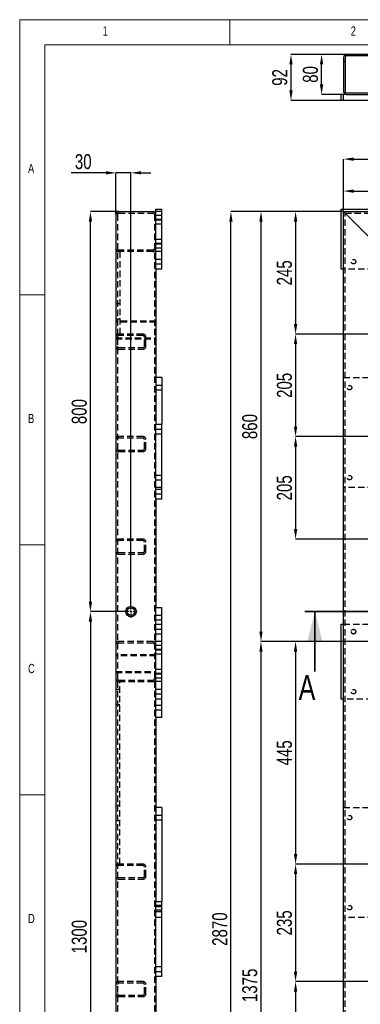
# Model space of a CAD drawing. Header units: millimetres. Extents: x 5 to 589, y 5 to 415.
# Tile 3 of 17: x 5 to 73, y 218 to 415. Entities that reach past the tile are written whole.
import ezdxf

# ---------------------------------------------------------------- set-up
doc = ezdxf.new("R2010")
doc.units = ezdxf.units.MM
doc.header["$PDSIZE"] = -1
doc.linetypes.add('CENTERX2', pattern=[20.32, 12.7, -2.54, 2.54, -2.54])
doc.linetypes.add('HIDDEN', pattern=[1.905, 1.27, -0.635])
for name, color, linetype in [('COTES', 1, 'Continuous'), ('NOTES', 6, 'Continuous'), ('TRAIT-FINS', 9, 'Continuous'), ('TRAIT-MIXTES', 3, 'CENTERX2'), ('TRAIT-TIRET', 2, 'HIDDEN')]:
    doc.layers.add(name, color=color, linetype=linetype)
doc.layers.add('TRAIT-FORT', color=4, linetype='Continuous', lineweight=25)
doc.styles.add('SLDTEXTSTYLE0', font='TXT', dxfattribs={"width": 0.75})
doc.dimstyles.new('SLDDIMSTYLE1', dxfattribs={"dimtxt": 3, "dimasz": 2, "dimexe": 0, "dimexo": 0.0625, "dimgap": 0.75, "dimtad": 0, "dimtih": 1, "dimtoh": 1, "dimdec": 0, "dimlfac": 10, "dimrnd": 1e-09, "dimzin": 12, "dimdsep": 46, "dimtxsty": 'SLDTEXTSTYLE0', "dimsah": 1, "dimcen": 0.09, "dimadec": 0, "dimazin": 3, "dimtfac": 1, "dimtdec": 0, "dimtofl": 0, "dimtmove": 0, "dimatfit": 3, "dimfxl": 1, "dimfrac": 2, "dimtolj": 1, "dimtzin": 12, "dimarcsym": 0})
doc.dimstyles.new('SLDDIMSTYLE2', dxfattribs={"dimtxt": 3, "dimasz": 2, "dimexe": 0, "dimexo": 0.0625, "dimgap": 0.75, "dimtad": 1, "dimdec": 0, "dimlfac": 10, "dimrnd": 1e-09, "dimzin": 12, "dimdsep": 46, "dimtxsty": 'SLDTEXTSTYLE0', "dimsah": 1, "dimcen": 0.09, "dimadec": 0, "dimazin": 3, "dimtfac": 1, "dimtdec": 0, "dimtofl": 0, "dimtmove": 0, "dimatfit": 3, "dimfxl": 1, "dimfrac": 2, "dimtolj": 1, "dimtzin": 12, "dimarcsym": 0})
doc.dimstyles.new('SLDDIMSTYLE3', dxfattribs={"dimtxt": 3, "dimasz": 2, "dimexe": 0, "dimexo": 0.0625, "dimgap": 0.75, "dimtad": 1, "dimdec": 0, "dimlfac": 10, "dimrnd": 1e-09, "dimzin": 12, "dimdsep": 46, "dimtxsty": 'SLDTEXTSTYLE0', "dimsah": 1, "dimcen": 0.09, "dimadec": 0, "dimazin": 3, "dimtfac": 1, "dimtdec": 0, "dimtmove": 0, "dimatfit": 0, "dimfxl": 1, "dimfrac": 2, "dimtolj": 1, "dimtzin": 12, "dimarcsym": 0})

# ---------------------------------------------------------------- blocks, each defined once
blk = doc.blocks.new('_D_11')
at = {"layer": 'COTES', "color": 0, "lineweight": -2, "transparency": 16777216}
for p, q in [((80.85, 253.59), (80.85, 89.85)), ((80.85, 89.85), (79.44, 85.85)), ((79.44, 85.85), (79.44, 81.85))]:
    blk.add_line(p, q, dxfattribs=at)
at = {"layer": 'Defpoints', "color": 0, "transparency": 16777216}
for p in [(80.85, 253.65), (69.73, 89.62), (79.44, 81.85)]:
    blk.add_point(p, dxfattribs=at)
at = {"layer": 'COTES', "color": 0, "transparency": 16777216, "insert": (79.44, 79.22), "char_height": 3, "attachment_point": 5, "rotation": 90, "style": 'SLDTEXTSTYLE0'}
blk.add_mtext('\\A1;111', dxfattribs=at)
blk = doc.blocks.new('_D_13')
at = {"layer": 'COTES', "color": 0, "lineweight": -2, "transparency": 16777216}
for p, q in [((88.44, 276.76), (88.44, 89.85)), ((88.44, 89.85), (89.06, 85.85)), ((89.06, 85.85), (89.06, 81.85))]:
    blk.add_line(p, q, dxfattribs=at)
at = {"layer": 'Defpoints', "color": 0, "transparency": 16777216}
for p in [(88.44, 276.83), (69.73, 89.62), (89.06, 81.85)]:
    blk.add_point(p, dxfattribs=at)
at = {"layer": 'COTES', "color": 0, "transparency": 16777216, "insert": (89.06, 78.47), "char_height": 3, "attachment_point": 5, "rotation": 90, "style": 'SLDTEXTSTYLE0'}
blk.add_mtext('\\A1;187', dxfattribs=at)
blk = doc.blocks.new('_D_15')
at = {"layer": 'COTES', "color": 0, "lineweight": -2, "transparency": 16777216}
for p, q in [((128.55, 353.92), (128.55, 89.85)), ((128.55, 89.85), (134.12, 85.85)), ((134.12, 85.85), (134.12, 81.85))]:
    blk.add_line(p, q, dxfattribs=at)
at = {"layer": 'Defpoints', "color": 0, "transparency": 16777216}
for p in [(128.55, 353.98), (69.73, 89.62), (134.12, 81.85)]:
    blk.add_point(p, dxfattribs=at)
at = {"layer": 'COTES', "color": 0, "transparency": 16777216, "insert": (134.12, 78.1), "char_height": 3, "attachment_point": 5, "rotation": 90, "style": 'SLDTEXTSTYLE0'}
blk.add_mtext('\\A1;588', dxfattribs=at)
blk = doc.blocks.new('_D_16')
at = {"layer": 'COTES', "color": 0, "lineweight": -2, "transparency": 16777216}
blk.add_line((168.57, 283.38), (168.57, 81.85), dxfattribs=at)
at = {"layer": 'Defpoints', "color": 0, "transparency": 16777216}
for p in [(168.57, 283.45), (69.73, 89.62), (168.57, 81.85)]:
    blk.add_point(p, dxfattribs=at)
at = {"layer": 'COTES', "color": 0, "transparency": 16777216, "insert": (168.57, 78.1), "char_height": 3, "attachment_point": 5, "rotation": 90, "style": 'SLDTEXTSTYLE0'}
blk.add_mtext('\\A1;988', dxfattribs=at)
blk = doc.blocks.new('_D_17')
at = {"layer": 'COTES', "color": 0, "lineweight": -2, "transparency": 16777216}
blk.add_line((177.77, 349.93), (177.77, 81.85), dxfattribs=at)
at = {"layer": 'Defpoints', "color": 0, "transparency": 16777216}
for p in [(177.77, 349.99), (69.73, 89.62), (177.77, 81.85)]:
    blk.add_point(p, dxfattribs=at)
at = {"layer": 'COTES', "color": 0, "transparency": 16777216, "insert": (177.77, 77.72), "char_height": 3, "attachment_point": 5, "rotation": 90, "style": 'SLDTEXTSTYLE0'}
blk.add_mtext('\\A1;1080', dxfattribs=at)
blk = doc.blocks.new('_D_19')
at = {"layer": 'COTES', "color": 0, "lineweight": -2, "transparency": 16777216}
for p, q in [((69.73, 376.68), (69.73, 387.12)), ((71.73, 387.12), (181.23, 387.12)), ((183.23, 376.68), (183.23, 387.12))]:
    blk.add_line(p, q, dxfattribs=at)
at = {"layer": 'COTES', "color": 0, "transparency": 16777216}
for points in [[(71.73, 387.45), (71.73, 386.78), (69.73, 387.12)], [(181.23, 387.45), (181.23, 386.78), (183.23, 387.12)]]:
    blk.add_solid(points, dxfattribs=at)
at = {"layer": 'Defpoints', "color": 0, "transparency": 16777216}
for p in [(183.23, 387.12), (69.73, 376.62), (183.23, 376.62)]:
    blk.add_point(p, dxfattribs=at)
at = {"layer": 'COTES', "color": 0, "transparency": 16777216, "insert": (126.48, 390.87), "char_height": 3, "attachment_point": 2, "style": 'SLDTEXTSTYLE0'}
blk.add_mtext('\\A1;1135', dxfattribs=at)
blk = doc.blocks.new('_D_21')
at = {"layer": 'COTES', "color": 0, "lineweight": -2, "transparency": 16777216}
for p, q in [((69.67, 376.62), (47.23, 376.62)), ((47.23, 91.62), (47.23, 374.62)), ((69.67, 89.62), (47.23, 89.62))]:
    blk.add_line(p, q, dxfattribs=at)
at = {"layer": 'COTES', "color": 0, "transparency": 16777216}
for points in [[(46.9, 374.62), (47.56, 374.62), (47.23, 376.62)], [(46.9, 91.62), (47.56, 91.62), (47.23, 89.62)]]:
    blk.add_solid(points, dxfattribs=at)
at = {"layer": 'Defpoints', "color": 0, "transparency": 16777216}
for p in [(47.23, 376.62), (69.73, 376.62), (69.73, 89.62)]:
    blk.add_point(p, dxfattribs=at)
at = {"layer": 'COTES', "color": 0, "transparency": 16777216, "insert": (43.48, 233.12), "char_height": 3, "attachment_point": 2, "rotation": 90, "style": 'SLDTEXTSTYLE0'}
blk.add_mtext('\\A1;2870', dxfattribs=at)
blk = doc.blocks.new('_D_22')
at = {"layer": 'COTES', "color": 0, "lineweight": -2, "transparency": 16777216}
for p, q in [((69.67, 376.62), (53.23, 376.62)), ((53.23, 374.62), (53.23, 292.62)), ((77.67, 290.62), (53.23, 290.62))]:
    blk.add_line(p, q, dxfattribs=at)
at = {"layer": 'COTES', "color": 0, "transparency": 16777216}
for points in [[(52.9, 374.62), (53.56, 374.62), (53.23, 376.62)], [(52.9, 292.62), (53.56, 292.62), (53.23, 290.62)]]:
    blk.add_solid(points, dxfattribs=at)
at = {"layer": 'Defpoints', "color": 0, "transparency": 16777216}
for p in [(69.73, 376.62), (53.23, 290.62), (77.73, 290.62)]:
    blk.add_point(p, dxfattribs=at)
at = {"layer": 'COTES', "color": 0, "transparency": 16777216, "insert": (49.48, 333.62), "char_height": 3, "attachment_point": 2, "rotation": 90, "style": 'SLDTEXTSTYLE0'}
blk.add_mtext('\\A1;860', dxfattribs=at)
blk = doc.blocks.new('_D_23')
at = {"layer": 'COTES', "color": 0, "lineweight": -2, "transparency": 16777216}
for p, q in [((77.67, 290.62), (53.23, 290.62)), ((53.23, 288.62), (53.23, 155.12)), ((77.67, 153.12), (53.23, 153.12))]:
    blk.add_line(p, q, dxfattribs=at)
at = {"layer": 'COTES', "color": 0, "transparency": 16777216}
for points in [[(52.9, 288.62), (53.56, 288.62), (53.23, 290.62)], [(52.9, 155.12), (53.56, 155.12), (53.23, 153.12)]]:
    blk.add_solid(points, dxfattribs=at)
at = {"layer": 'Defpoints', "color": 0, "transparency": 16777216}
for p in [(77.73, 290.62), (53.23, 153.12), (77.73, 153.12)]:
    blk.add_point(p, dxfattribs=at)
at = {"layer": 'COTES', "color": 0, "transparency": 16777216, "insert": (49.48, 221.87), "char_height": 3, "attachment_point": 2, "rotation": 90, "style": 'SLDTEXTSTYLE0'}
blk.add_mtext('\\A1;1375', dxfattribs=at)
blk = doc.blocks.new('_D_24')
at = {"layer": 'COTES', "color": 0, "lineweight": -2, "transparency": 16777216}
for p, q in [((69.67, 376.62), (60.15, 376.62)), ((60.15, 374.62), (60.15, 354.12)), ((77.67, 352.12), (60.15, 352.12))]:
    blk.add_line(p, q, dxfattribs=at)
at = {"layer": 'COTES', "color": 0, "transparency": 16777216}
for points in [[(59.81, 374.62), (60.48, 374.62), (60.15, 376.62)], [(59.81, 354.12), (60.48, 354.12), (60.15, 352.12)]]:
    blk.add_solid(points, dxfattribs=at)
at = {"layer": 'Defpoints', "color": 0, "transparency": 16777216}
for p in [(69.73, 376.62), (60.15, 352.12), (77.73, 352.12)]:
    blk.add_point(p, dxfattribs=at)
at = {"layer": 'COTES', "color": 0, "transparency": 16777216, "insert": (56.4, 364.37), "char_height": 3, "attachment_point": 2, "rotation": 90, "style": 'SLDTEXTSTYLE0'}
blk.add_mtext('\\A1;245', dxfattribs=at)
blk = doc.blocks.new('_D_25')
at = {"layer": 'COTES', "color": 0, "lineweight": -2, "transparency": 16777216}
for p, q in [((77.67, 352.12), (60.15, 352.12)), ((60.15, 350.12), (60.15, 333.62)), ((77.67, 331.62), (60.15, 331.62))]:
    blk.add_line(p, q, dxfattribs=at)
at = {"layer": 'COTES', "color": 0, "transparency": 16777216}
for points in [[(59.81, 350.12), (60.48, 350.12), (60.15, 352.12)], [(59.81, 333.62), (60.48, 333.62), (60.15, 331.62)]]:
    blk.add_solid(points, dxfattribs=at)
at = {"layer": 'Defpoints', "color": 0, "transparency": 16777216}
for p in [(77.73, 352.12), (60.15, 331.62), (77.73, 331.62)]:
    blk.add_point(p, dxfattribs=at)
at = {"layer": 'COTES', "color": 0, "transparency": 16777216, "insert": (56.4, 341.87), "char_height": 3, "attachment_point": 2, "rotation": 90, "style": 'SLDTEXTSTYLE0'}
blk.add_mtext('\\A1;205', dxfattribs=at)
blk = doc.blocks.new('_D_26')
at = {"layer": 'COTES', "color": 0, "lineweight": -2, "transparency": 16777216}
for p, q in [((77.67, 331.62), (60.15, 331.62)), ((60.15, 329.62), (60.15, 313.12)), ((77.67, 311.12), (60.15, 311.12))]:
    blk.add_line(p, q, dxfattribs=at)
at = {"layer": 'COTES', "color": 0, "transparency": 16777216}
for points in [[(59.81, 329.62), (60.48, 329.62), (60.15, 331.62)], [(59.81, 313.12), (60.48, 313.12), (60.15, 311.12)]]:
    blk.add_solid(points, dxfattribs=at)
at = {"layer": 'Defpoints', "color": 0, "transparency": 16777216}
for p in [(77.73, 331.62), (60.15, 311.12), (77.73, 311.12)]:
    blk.add_point(p, dxfattribs=at)
at = {"layer": 'COTES', "color": 0, "transparency": 16777216, "insert": (56.4, 321.37), "char_height": 3, "attachment_point": 2, "rotation": 90, "style": 'SLDTEXTSTYLE0'}
blk.add_mtext('\\A1;205', dxfattribs=at)
blk = doc.blocks.new('_D_27')
at = {"layer": 'COTES', "color": 0, "lineweight": -2, "transparency": 16777216}
for p, q in [((77.67, 290.62), (60.15, 290.62)), ((60.15, 288.62), (60.15, 248.12)), ((77.67, 246.12), (60.15, 246.12))]:
    blk.add_line(p, q, dxfattribs=at)
at = {"layer": 'COTES', "color": 0, "transparency": 16777216}
for points in [[(59.81, 288.62), (60.48, 288.62), (60.15, 290.62)], [(59.81, 248.12), (60.48, 248.12), (60.15, 246.12)]]:
    blk.add_solid(points, dxfattribs=at)
at = {"layer": 'Defpoints', "color": 0, "transparency": 16777216}
for p in [(77.73, 290.62), (60.15, 246.12), (77.73, 246.12)]:
    blk.add_point(p, dxfattribs=at)
at = {"layer": 'COTES', "color": 0, "transparency": 16777216, "insert": (56.4, 268.37), "char_height": 3, "attachment_point": 2, "rotation": 90, "style": 'SLDTEXTSTYLE0'}
blk.add_mtext('\\A1;445', dxfattribs=at)
blk = doc.blocks.new('_D_28')
at = {"layer": 'COTES', "color": 0, "lineweight": -2, "transparency": 16777216}
for p, q in [((77.67, 246.12), (60.15, 246.12)), ((60.15, 244.12), (60.15, 224.62)), ((77.67, 222.62), (60.15, 222.62))]:
    blk.add_line(p, q, dxfattribs=at)
at = {"layer": 'COTES', "color": 0, "transparency": 16777216}
for points in [[(59.81, 244.12), (60.48, 244.12), (60.15, 246.12)], [(59.81, 224.62), (60.48, 224.62), (60.15, 222.62)]]:
    blk.add_solid(points, dxfattribs=at)
at = {"layer": 'Defpoints', "color": 0, "transparency": 16777216}
for p in [(77.73, 246.12), (60.15, 222.62), (77.73, 222.62)]:
    blk.add_point(p, dxfattribs=at)
at = {"layer": 'COTES', "color": 0, "transparency": 16777216, "insert": (56.4, 234.37), "char_height": 3, "attachment_point": 2, "rotation": 90, "style": 'SLDTEXTSTYLE0'}
blk.add_mtext('\\A1;235', dxfattribs=at)
blk = doc.blocks.new('_D_29')
at = {"layer": 'COTES', "color": 0, "lineweight": -2, "transparency": 16777216}
for p, q in [((77.67, 222.62), (60.15, 222.62)), ((60.15, 220.62), (60.15, 201.12)), ((77.67, 199.12), (60.15, 199.12))]:
    blk.add_line(p, q, dxfattribs=at)
at = {"layer": 'COTES', "color": 0, "transparency": 16777216}
for points in [[(59.81, 220.62), (60.48, 220.62), (60.15, 222.62)], [(59.81, 201.12), (60.48, 201.12), (60.15, 199.12)]]:
    blk.add_solid(points, dxfattribs=at)
at = {"layer": 'Defpoints', "color": 0, "transparency": 16777216}
for p in [(77.73, 222.62), (60.15, 199.12), (77.73, 199.12)]:
    blk.add_point(p, dxfattribs=at)
at = {"layer": 'COTES', "color": 0, "transparency": 16777216, "insert": (56.4, 210.87), "char_height": 3, "attachment_point": 2, "rotation": 90, "style": 'SLDTEXTSTYLE0'}
blk.add_mtext('\\A1;235', dxfattribs=at)
blk = doc.blocks.new('_D_32')
at = {"layer": 'COTES', "color": 0, "lineweight": -2, "transparency": 16777216}
for p, q in [((69.73, 376.68), (69.73, 380.72)), ((71.73, 380.72), (119.23, 380.72)), ((121.23, 368.68), (121.23, 380.72))]:
    blk.add_line(p, q, dxfattribs=at)
at = {"layer": 'COTES', "color": 0, "transparency": 16777216}
for points in [[(71.73, 381.05), (71.73, 380.39), (69.73, 380.72)], [(119.23, 381.05), (119.23, 380.39), (121.23, 380.72)]]:
    blk.add_solid(points, dxfattribs=at)
at = {"layer": 'Defpoints', "color": 0, "transparency": 16777216}
for p in [(121.23, 380.72), (69.73, 376.62), (121.23, 368.62)]:
    blk.add_point(p, dxfattribs=at)
at = {"layer": 'COTES', "color": 0, "transparency": 16777216, "insert": (95.48, 384.47), "char_height": 3, "attachment_point": 2, "style": 'SLDTEXTSTYLE0'}
blk.add_mtext('\\A1;515', dxfattribs=at)
blk = doc.blocks.new('_D_44')
at = {"layer": 'COTES', "color": 0, "lineweight": -2, "transparency": 16777216}
for p, q in [((24.77, 376.62), (19.14, 376.62)), ((19.14, 298.62), (19.14, 374.62)), ((25.92, 296.62), (19.14, 296.62))]:
    blk.add_line(p, q, dxfattribs=at)
at = {"layer": 'COTES', "color": 0, "transparency": 16777216}
for points in [[(18.81, 374.62), (19.48, 374.62), (19.14, 376.62)], [(18.81, 298.62), (19.48, 298.62), (19.14, 296.62)]]:
    blk.add_solid(points, dxfattribs=at)
at = {"layer": 'Defpoints', "color": 0, "transparency": 16777216}
for p in [(19.14, 376.62), (24.83, 376.62), (25.98, 296.62)]:
    blk.add_point(p, dxfattribs=at)
at = {"layer": 'COTES', "color": 0, "transparency": 16777216, "insert": (15.39, 336.62), "char_height": 3, "attachment_point": 2, "rotation": 90, "style": 'SLDTEXTSTYLE0'}
blk.add_mtext('\\A1;800', dxfattribs=at)
blk = doc.blocks.new('_D_45')
at = {"layer": 'COTES', "color": 0, "lineweight": -2, "transparency": 16777216}
for p, q in [((22.23, 384.37), (15.27, 384.37)), ((24.23, 376.08), (24.23, 384.37)), ((27.23, 384.37), (24.23, 384.37)), ((27.23, 297.93), (27.23, 384.37)), ((29.23, 384.37), (31.23, 384.37))]:
    blk.add_line(p, q, dxfattribs=at)
at = {"layer": 'COTES', "color": 0, "transparency": 16777216}
for points in [[(22.23, 384.71), (22.23, 384.04), (24.23, 384.37)], [(29.23, 384.71), (29.23, 384.04), (27.23, 384.37)]]:
    blk.add_solid(points, dxfattribs=at)
at = {"layer": 'Defpoints', "color": 0, "transparency": 16777216}
for p in [(24.23, 384.37), (24.23, 376.02), (27.23, 297.87)]:
    blk.add_point(p, dxfattribs=at)
at = {"layer": 'COTES', "color": 0, "transparency": 16777216, "insert": (17.7, 388.12), "char_height": 3, "attachment_point": 2, "style": 'SLDTEXTSTYLE0'}
blk.add_mtext('\\A1;30', dxfattribs=at)
blk = doc.blocks.new('_D_46')
at = {"layer": 'COTES', "color": 0, "lineweight": -2, "transparency": 16777216}
for p, q in [((25.92, 296.62), (19.14, 296.62)), ((19.14, 294.62), (19.14, 168.62)), ((25.92, 166.62), (19.14, 166.62))]:
    blk.add_line(p, q, dxfattribs=at)
at = {"layer": 'COTES', "color": 0, "transparency": 16777216}
for points in [[(18.81, 294.62), (19.48, 294.62), (19.14, 296.62)], [(18.81, 168.62), (19.48, 168.62), (19.14, 166.62)]]:
    blk.add_solid(points, dxfattribs=at)
at = {"layer": 'Defpoints', "color": 0, "transparency": 16777216}
for p in [(25.98, 296.62), (19.14, 166.62), (25.98, 166.62)]:
    blk.add_point(p, dxfattribs=at)
at = {"layer": 'COTES', "color": 0, "transparency": 16777216, "insert": (15.39, 231.62), "char_height": 3, "attachment_point": 2, "rotation": 90, "style": 'SLDTEXTSTYLE0'}
blk.add_mtext('\\A1;1300', dxfattribs=at)
blk = doc.blocks.new('SW_CENTERMARKSYMBOL_10')
at = {"layer": 'TRAIT-MIXTES', "color": 0}
for p, q in [((-0.4, 0), (-1.25, 0)), ((0, 0), (-0.2, 0)), ((0, 0.4), (0, 1.25)), ((0, 0), (0, 0.2)), ((0, 0), (0, -0.2)), ((0, 0), (0.2, 0)), ((0.4, 0), (1.25, 0)), ((0, -0.4), (0, -1.25))]:
    blk.add_line(p, q, dxfattribs=at)
blk = doc.blocks.new('_D_59')
at = {"layer": 'COTES', "color": 0, "lineweight": -2, "transparency": 16777216}
for p, q in [((77.67, 408.05), (59.23, 408.05)), ((59.23, 406.05), (59.23, 400.85)), ((69.17, 398.85), (59.23, 398.85))]:
    blk.add_line(p, q, dxfattribs=at)
at = {"layer": 'COTES', "color": 0, "transparency": 16777216}
for points in [[(58.9, 406.05), (59.56, 406.05), (59.23, 408.05)], [(58.9, 400.85), (59.56, 400.85), (59.23, 398.85)]]:
    blk.add_solid(points, dxfattribs=at)
at = {"layer": 'Defpoints', "color": 0, "transparency": 16777216}
for p in [(77.73, 408.05), (59.23, 398.85), (69.23, 398.85)]:
    blk.add_point(p, dxfattribs=at)
at = {"layer": 'COTES', "color": 0, "transparency": 16777216, "insert": (55.48, 403.45), "char_height": 3, "attachment_point": 2, "rotation": 90, "style": 'SLDTEXTSTYLE0'}
blk.add_mtext('\\A1;92', dxfattribs=at)
blk = doc.blocks.new('_D_60')
at = {"layer": 'COTES', "color": 0, "lineweight": -2, "transparency": 16777216}
for p, q in [((77.67, 408.05), (65.35, 408.05)), ((65.35, 402.05), (65.35, 406.05)), ((69.17, 400.05), (65.35, 400.05))]:
    blk.add_line(p, q, dxfattribs=at)
at = {"layer": 'COTES', "color": 0, "transparency": 16777216}
for points in [[(65.01, 406.05), (65.68, 406.05), (65.35, 408.05)], [(65.01, 402.05), (65.68, 402.05), (65.35, 400.05)]]:
    blk.add_solid(points, dxfattribs=at)
at = {"layer": 'Defpoints', "color": 0, "transparency": 16777216}
for p in [(65.35, 408.05), (77.73, 408.05), (69.23, 400.05)]:
    blk.add_point(p, dxfattribs=at)
at = {"layer": 'COTES', "color": 0, "transparency": 16777216, "insert": (61.6, 404.05), "char_height": 3, "attachment_point": 2, "rotation": 90, "style": 'SLDTEXTSTYLE0'}
blk.add_mtext('\\A1;80', dxfattribs=at)

msp = doc.modelspace()

# ---------------------------------------------------------------- hatches: boundary and pattern name
at = {"layer": 'TRAIT-FINS'}
h = msp.add_hatch(dxfattribs=at)
h.set_pattern_fill('DIN 201 ACIER ET FONTE', color=256, style=0, pattern_type=2)
h.set_pattern_definition([(45, (0, 0), (-13.4704, 13.4704), []), (45, (4.49, 0), (-13.4704, 13.4704), []), (45, (8.98, 0), (-13.4704, 13.4704), []), (45, (13.47, 0), (-13.4704, 13.4704), [])])
edge = h.paths.add_edge_path(flags=0)
edge.add_line((69.73, 407.45), (69.73, 400.65))
edge.add_arc((70.33, 400.65), 0.6, 180, 270)
edge.add_line((70.33, 400.05), (77.13, 400.05))
edge.add_arc((77.13, 400.65), 0.6, 270, 360)
edge.add_line((77.73, 400.65), (77.73, 407.45))
edge.add_arc((77.13, 407.45), 0.6, 0, 90)
edge.add_line((77.13, 408.05), (70.33, 408.05))
edge.add_arc((70.33, 407.45), 0.6, 90, 180)
edge = h.paths.add_edge_path(flags=0)
edge.add_arc((70.33, 400.65), 0.3, 180, 270, ccw=False)
edge.add_line((70.03, 400.65), (70.03, 407.45))
edge.add_arc((70.33, 407.45), 0.3, 90, 180, ccw=False)
edge.add_line((70.33, 407.75), (77.13, 407.75))
edge.add_arc((77.13, 407.45), 0.3, 0, 90, ccw=False)
edge.add_line((77.43, 407.45), (77.43, 400.65))
edge.add_arc((77.13, 400.65), 0.3, 270, 360, ccw=False)
edge.add_line((77.13, 400.35), (70.33, 400.35))

# ---------------------------------------------------------------- linework, layer by layer
at = {"lineweight": 18}
for p, q in [((589, 415), (5, 415)), ((5, 415), (5, 5)), ((47, 410), (47, 415)), ((584, 410), (10, 410)), ((10, 410), (10, 10)), ((10, 360), (5, 360)), ((5, 310), (10, 310)), ((10, 260), (5, 260))]:
    msp.add_line(p, q, dxfattribs=at)
at = {"lineweight": 35}
for p, q in [((188.79, 296.62), (62.02, 296.62)), ((64.02, 284.62), (64.02, 296.62))]:
    msp.add_line(p, q, dxfattribs=at)
msp.add_solid([(64.02, 296.62), (62.52, 290.62), (65.52, 290.62)], dxfattribs=at)
at = {"layer": 'TRAIT-FINS', "lineweight": 18}
for p, q in [((33.43, 375.12), (32.23, 375.12)), ((33.43, 374.12), (32.23, 374.12)), ((33.43, 371.12), (32.23, 371.12)), ((33.43, 370.12), (32.23, 370.12)), ((33.43, 367.12), (32.23, 367.12)), ((33.43, 367.12), (32.23, 367.12)), ((33.43, 367.12), (32.23, 367.12)), ((33.43, 366.12), (32.23, 366.12)), ((33.43, 366.12), (32.23, 366.12)), ((33.43, 366.12), (32.23, 366.12)), ((33.43, 293.12), (32.23, 293.12)), ((33.43, 293.12), (32.23, 293.12)), ((33.43, 293.12), (32.23, 293.12)), ((33.43, 292.12), (32.23, 292.12)), ((33.43, 292.12), (32.23, 292.12)), ((33.43, 292.12), (32.23, 292.12))]:
    msp.add_line(p, q, dxfattribs=at)
msp.add_arc((71.73, 292.62), 0.5, 255, 195, dxfattribs=at)
at = {"layer": 'TRAIT-FORT', "lineweight": 25}
for p, q in [((77.13, 408.05), (70.33, 408.05)), ((77.13, 407.75), (70.33, 407.75)), ((69.73, 407.45), (69.73, 400.65)), ((70.03, 407.45), (70.03, 400.65)), ((69.73, 400.05), (69.23, 400.05)), ((69.23, 398.85), (69.23, 400.05)), ((69.73, 398.85), (69.73, 400.05)), ((70.33, 400.05), (69.73, 400.05)), ((70.33, 400.35), (77.13, 400.35)), ((70.33, 400.05), (77.13, 400.05)), ((69.73, 398.85), (69.23, 398.85)), ((77.73, 398.85), (69.73, 398.85)), ((24.83, 376.62), (31.63, 376.62)), ((32.23, 365.12), (32.23, 377.12)), ((32.23, 377.12), (33.43, 377.12)), ((33.43, 365.12), (33.43, 377.12)), ((69.23, 377.12), (81.23, 377.12)), ((69.23, 365.12), (69.23, 377.12)), ((69.73, 376.62), (183.23, 376.62)), ((69.73, 89.62), (69.73, 376.62)), ((24.23, 376.02), (24.23, 90.22)), ((77.13, 369.22), (70.33, 376.02)), ((33.43, 365.12), (32.23, 365.12)), ((32.23, 365.12), (32.23, 334.12)), ((69.73, 365.12), (69.23, 365.12)), ((33.43, 343.42), (32.23, 343.42)), ((33.43, 343.42), (33.43, 334.12)), ((32.23, 319.12), (32.23, 334.12)), ((32.23, 334.12), (33.43, 334.12)), ((33.43, 319.12), (33.43, 334.12)), ((33.43, 319.12), (32.23, 319.12)), ((32.23, 319.12), (32.23, 297.42)), ((32.23, 275.42), (32.23, 297.42)), ((32.23, 297.42), (33.43, 297.42)), ((33.43, 275.42), (33.43, 297.42)), ((69.23, 279.12), (69.23, 294.12)), ((69.23, 294.12), (69.73, 294.12)), ((69.73, 279.12), (69.23, 279.12)), ((33.43, 275.42), (32.23, 275.42)), ((32.23, 275.42), (32.23, 238.62)), ((33.43, 257.42), (32.23, 257.42)), ((33.43, 257.42), (33.43, 238.62)), ((32.23, 223.62), (32.23, 238.62)), ((32.23, 238.62), (33.43, 238.62)), ((33.43, 223.62), (33.43, 238.62)), ((33.43, 223.62), (32.23, 223.62)), ((32.23, 223.62), (32.23, 201.92))]:
    msp.add_line(p, q, dxfattribs=at)
at = {"layer": 'TRAIT-FORT', "lineweight": 25, "flags": 128}
msp.add_lwpolyline([(69.73, 376.62), (69.74, 376.61), (69.77, 376.58), (69.81, 376.54), (69.87, 376.48), (69.94, 376.4), (70.03, 376.32), (70.12, 376.22), (70.22, 376.12), (70.33, 376.02)], dxfattribs=at)
msp.add_lwpolyline([(69.73, 376.62), (69.74, 376.61), (69.77, 376.58), (69.81, 376.54), (69.87, 376.48), (69.94, 376.4), (70.03, 376.32), (70.12, 376.22), (70.22, 376.12), (70.33, 376.02)], dxfattribs=at)
at = {"layer": 'TRAIT-FORT', "lineweight": 25}
for radius in [1.05, 0.75]:
    msp.add_circle((27.23, 296.62), radius, dxfattribs=at)
for centre, radius, start, end in [((70.33, 407.45), 0.6, 90, 180), ((70.33, 407.45), 0.3, 90, 180), ((70.33, 400.65), 0.6, 180, 270), ((70.33, 400.65), 0.3, 180, 270), ((24.83, 376.02), 0.6, 90, 180), ((31.63, 376.02), 0.6, 0, 90)]:
    msp.add_arc(centre, radius, start, end, dxfattribs=at)
at = {"layer": 'TRAIT-TIRET'}
for p, q in [((24.83, 376.32), (31.63, 376.32)), ((33.43, 376.62), (32.23, 376.62)), ((70.03, 376.32), (182.93, 376.32)), ((70.03, 89.92), (70.03, 376.32)), ((24.53, 376.02), (24.53, 90.22)), ((31.93, 376.02), (31.93, 90.22)), ((33.43, 375.87), (32.23, 375.87)), ((33.43, 375.07), (32.23, 375.07)), ((32.23, 374.97), (33.43, 374.97)), ((32.23, 374.17), (33.43, 374.17)), ((33.43, 371.07), (32.23, 371.07)), ((33.43, 370.27), (32.23, 370.27)), ((24.83, 368.62), (24.23, 368.62)), ((31.63, 368.92), (24.83, 368.92)), ((31.63, 368.62), (24.83, 368.62)), ((25.03, 368.62), (25.03, 352.12)), ((32.23, 370.17), (33.43, 370.17)), ((32.23, 369.37), (33.43, 369.37)), ((33.43, 368.62), (32.23, 368.62)), ((33.43, 367.07), (32.23, 367.07)), ((32.23, 366.17), (33.43, 366.17)), ((77.73, 365.12), (69.73, 365.12)), ((25.03, 358.18), (24.23, 358.18)), ((24.23, 355.18), (25.03, 355.18)), ((32.23, 354.69), (24.23, 354.69)), ((24.53, 354.69), (24.23, 354.69)), ((32.23, 354.49), (24.23, 354.49)), ((32.23, 354.69), (31.93, 354.69)), ((24.83, 352.12), (24.23, 352.12)), ((24.23, 351.39), (32.23, 351.39)), ((24.23, 351.19), (32.23, 351.19)), ((24.23, 351.19), (24.53, 351.19)), ((29.63, 352.12), (24.83, 352.12)), ((29.63, 351.82), (24.83, 351.82)), ((29.93, 349.72), (29.93, 351.52)), ((30.23, 349.72), (30.23, 351.52)), ((31.93, 351.19), (32.23, 351.19)), ((24.83, 349.42), (29.63, 349.42)), ((24.83, 349.12), (29.63, 349.12)), ((69.73, 343.42), (77.73, 343.42)), ((33.43, 341.87), (32.23, 341.87)), ((32.23, 340.97), (33.43, 340.97)), ((33.43, 333.07), (32.23, 333.07)), ((29.63, 331.62), (24.83, 331.62)), ((29.63, 331.32), (24.83, 331.32)), ((29.93, 329.22), (29.93, 331.02)), ((30.23, 329.22), (30.23, 331.02)), ((32.23, 332.17), (33.43, 332.17)), ((24.83, 328.92), (29.63, 328.92)), ((24.83, 328.62), (29.63, 328.62)), ((33.43, 323.87), (32.23, 323.87)), ((32.23, 322.97), (33.43, 322.97)), ((33.43, 321.42), (32.23, 321.42)), ((33.43, 321.07), (32.23, 321.07)), ((77.73, 321.42), (69.73, 321.42)), ((32.23, 320.17), (33.43, 320.17)), ((29.63, 311.12), (24.83, 311.12)), ((29.63, 310.82), (24.83, 310.82)), ((29.93, 308.72), (29.93, 310.52)), ((30.23, 308.72), (30.23, 310.52)), ((24.83, 308.42), (29.63, 308.42)), ((24.83, 308.12), (29.63, 308.12)), ((33.43, 295.87), (32.23, 295.87)), ((32.23, 294.97), (33.43, 294.97)), ((32.23, 294.12), (33.43, 294.12)), ((69.73, 294.12), (77.73, 294.12)), ((33.43, 293.07), (32.23, 293.07)), ((32.23, 292.17), (33.43, 292.17)), ((31.63, 290.62), (24.83, 290.62)), ((31.63, 290.32), (24.83, 290.32)), ((33.43, 290.62), (32.23, 290.62)), ((33.43, 289.87), (32.23, 289.87)), ((32.23, 287.95), (24.23, 287.95)), ((24.53, 287.95), (24.23, 287.95)), ((32.23, 287.75), (24.23, 287.75)), ((32.23, 287.95), (31.93, 287.95)), ((33.43, 289.07), (32.23, 289.07)), ((32.23, 288.97), (33.43, 288.97)), ((32.23, 288.17), (33.43, 288.17)), ((24.23, 284.65), (32.23, 284.65)), ((24.23, 284.45), (32.23, 284.45)), ((24.23, 284.45), (24.53, 284.45)), ((31.93, 284.45), (32.23, 284.45)), ((33.43, 285.07), (32.23, 285.07)), ((33.43, 284.27), (32.23, 284.27)), ((32.23, 284.17), (33.43, 284.17)), ((24.83, 282.62), (24.23, 282.62)), ((24.83, 282.92), (31.63, 282.92)), ((24.83, 282.62), (31.63, 282.62)), ((25.03, 246.12), (25.03, 282.62)), ((32.23, 283.37), (33.43, 283.37)), ((33.43, 282.62), (32.23, 282.62)), ((25.03, 281.03), (24.23, 281.03)), ((33.43, 281.07), (32.23, 281.07)), ((32.23, 280.17), (33.43, 280.17)), ((24.23, 278.03), (25.03, 278.03)), ((33.43, 279.12), (32.23, 279.12)), ((33.43, 277.87), (32.23, 277.87)), ((81.23, 279.12), (69.73, 279.12)), ((32.23, 276.97), (33.43, 276.97)), ((25.03, 257.85), (24.23, 257.85)), ((69.73, 257.42), (77.73, 257.42)), ((24.23, 254.85), (25.03, 254.85)), ((33.43, 255.87), (32.23, 255.87)), ((32.23, 254.97), (33.43, 254.97)), ((24.83, 246.12), (24.23, 246.12)), ((29.63, 246.12), (24.83, 246.12)), ((29.63, 245.82), (24.83, 245.82)), ((29.93, 243.72), (29.93, 245.52)), ((30.23, 243.72), (30.23, 245.52)), ((24.83, 243.42), (29.63, 243.42)), ((24.83, 243.12), (29.63, 243.12)), ((33.43, 237.87), (32.23, 237.87)), ((33.43, 237.57), (32.23, 237.57)), ((32.23, 236.97), (33.43, 236.97)), ((32.23, 236.67), (33.43, 236.67)), ((33.43, 235.42), (32.23, 235.42)), ((77.73, 235.42), (69.73, 235.42)), ((33.43, 225.57), (32.23, 225.57)), ((32.23, 224.67), (33.43, 224.67)), ((29.63, 222.62), (24.83, 222.62)), ((29.63, 222.32), (24.83, 222.32)), ((29.93, 220.22), (29.93, 222.02)), ((30.23, 220.22), (30.23, 222.02)), ((24.83, 219.92), (29.63, 219.92)), ((24.83, 219.62), (29.63, 219.62))]:
    msp.add_line(p, q, dxfattribs=at)
for centre in [(71.73, 366.62), (70.93, 341.42), (70.93, 323.42), (71.73, 292.62), (71.73, 280.62), (70.93, 255.42), (70.93, 237.42)]:
    msp.add_circle(centre, 0.45, dxfattribs=at)
for centre, radius, start, end in [((24.83, 376.02), 0.3, 90, 180), ((31.63, 376.02), 0.3, 0, 90), ((24.83, 369.22), 0.6, 180, 270), ((24.83, 369.22), 0.3, 180, 270), ((31.63, 369.22), 0.6, 270, 0), ((31.63, 369.22), 0.3, 270, 0), ((24.83, 351.52), 0.6, 90, 180), ((24.83, 351.52), 0.3, 90, 180), ((29.63, 351.52), 0.6, 0, 90), ((29.63, 351.52), 0.3, 0, 90), ((24.83, 349.72), 0.6, 180, 270), ((24.83, 349.72), 0.3, 180, 270), ((29.63, 349.72), 0.3, 270, 0), ((29.63, 349.72), 0.6, 270, 0), ((24.83, 331.02), 0.6, 90, 180), ((24.83, 331.02), 0.3, 90, 180), ((29.63, 331.02), 0.6, 0, 90), ((29.63, 331.02), 0.3, 0, 90), ((24.83, 329.22), 0.6, 180, 270), ((24.83, 329.22), 0.3, 180, 270), ((29.63, 329.22), 0.6, 270, 0), ((29.63, 329.22), 0.3, 270, 0), ((24.83, 310.52), 0.6, 90, 180), ((24.83, 310.52), 0.3, 90, 180), ((29.63, 310.52), 0.6, 0, 90), ((29.63, 310.52), 0.3, 0, 90), ((24.83, 308.72), 0.6, 180, 270), ((24.83, 308.72), 0.3, 180, 270), ((29.63, 308.72), 0.6, 270, 0), ((29.63, 308.72), 0.3, 270, 0), ((24.83, 290.02), 0.6, 90, 180), ((24.83, 290.02), 0.3, 90, 180), ((31.63, 290.02), 0.6, 0, 90), ((31.63, 290.02), 0.3, 0, 90), ((24.83, 283.22), 0.6, 180, 270), ((24.83, 283.22), 0.3, 180, 270), ((31.63, 283.22), 0.6, 270, 0), ((31.63, 283.22), 0.3, 270, 0), ((24.83, 245.52), 0.6, 90, 180), ((24.83, 245.52), 0.3, 90, 180), ((29.63, 245.52), 0.6, 0, 90), ((29.63, 245.52), 0.3, 0, 90), ((24.83, 243.72), 0.6, 180, 270), ((24.83, 243.72), 0.3, 180, 270), ((29.63, 243.72), 0.6, 270, 0), ((29.63, 243.72), 0.3, 270, 0), ((24.83, 222.02), 0.6, 90, 180), ((29.63, 222.02), 0.6, 0, 90), ((24.83, 222.02), 0.3, 90, 180), ((29.63, 222.02), 0.3, 0, 90), ((24.83, 220.22), 0.6, 180, 270), ((24.83, 220.22), 0.3, 180, 270), ((29.63, 220.22), 0.6, 270, 0), ((29.63, 220.22), 0.3, 270, 0)]:
    msp.add_arc(centre, radius, start, end, dxfattribs=at)

# ---------------------------------------------------------------- block references
at = {"layer": 'TRAIT-MIXTES'}
msp.add_blockref('SW_CENTERMARKSYMBOL_10', (27.23, 296.62), dxfattribs=at)

# ---------------------------------------------------------------- texts
at = {"insert": (60.76, 283.94), "char_height": 5, "attachment_point": 1, "style": 'SLDTEXTSTYLE0'}
msp.add_mtext('A', dxfattribs=at)
at = {"layer": 'NOTES', "char_height": 1.85, "attachment_point": 1, "style": 'SLDTEXTSTYLE0'}
for s, insert in [('1', (21.58, 413.67)), ('2', (71.17, 413.67)), ('A', (6.67, 386.17)), ('B', (6.67, 336.17)), ('C', (6.67, 286.17)), ('D', (6.67, 236.17))]:
    msp.add_mtext(s, dxfattribs=dict(at, insert=insert))

# ---------------------------------------------------------------- dimensions: what is measured, and where the dimension line sits
at = {"layer": 'COTES'}
for base, p1, p2, picture, middle in [((59.23, 398.85), (77.73, 408.05), (69.23, 398.85), '_D_59', (59.23, 403.45)), ((65.35, 408.05), (69.23, 400.05), (77.73, 408.05), '_D_60', (65.35, 404.05)), ((19.14, 376.62), (25.98, 296.62), (24.83, 376.62), '_D_44', (19.14, 336.62)), ((47.23, 376.62), (69.73, 89.62), (69.73, 376.62), '_D_21', (47.23, 233.12)), ((53.23, 290.62), (69.73, 376.62), (77.73, 290.62), '_D_22', (53.23, 333.62)), ((60.15, 352.12), (69.73, 376.62), (77.73, 352.12), '_D_24', (60.15, 364.37)), ((60.15, 331.62), (77.73, 352.12), (77.73, 331.62), '_D_25', (60.15, 341.87)), ((60.15, 311.12), (77.73, 331.62), (77.73, 311.12), '_D_26', (60.15, 321.37)), ((19.14, 166.62), (25.98, 296.62), (25.98, 166.62), '_D_46', (19.14, 231.62)), ((53.23, 153.12), (77.73, 290.62), (77.73, 153.12), '_D_23', (53.23, 221.87)), ((60.15, 246.12), (77.73, 290.62), (77.73, 246.12), '_D_27', (60.15, 268.37)), ((60.15, 222.62), (77.73, 246.12), (77.73, 222.62), '_D_28', (60.15, 234.37)), ((60.15, 199.12), (77.73, 222.62), (77.73, 199.12), '_D_29', (60.15, 210.87))]:
    dim = msp.add_linear_dim(base=base, p1=p1, p2=p2, angle=90, dimstyle='SLDDIMSTYLE2', dxfattribs=at)
    dim.commit()
    dim.dimension.update_dxf_attribs({"geometry": picture, "text_midpoint": middle, "dimtype": 160})
for base, p1, p2, dimstyle, picture, middle in [((183.23, 387.12), (69.73, 376.62), (183.23, 376.62), 'SLDDIMSTYLE2', '_D_19', (126.48, 387.12)), ((24.23, 384.37), (27.23, 297.87), (24.23, 376.02), 'SLDDIMSTYLE3', '_D_45', (17.7, 384.37)), ((121.23, 380.72), (69.73, 376.62), (121.23, 368.62), 'SLDDIMSTYLE2', '_D_32', (95.48, 380.72))]:
    dim = msp.add_linear_dim(base=base, p1=p1, p2=p2, dimstyle=dimstyle, dxfattribs=at)
    dim.commit()
    dim.dimension.update_dxf_attribs({"geometry": picture, "text_midpoint": middle, "dimtype": 160})
for feature_location, offset, picture, middle in [((128.55, 353.98), (5.57, -272.13), '_D_15', (134.12, 78.1)), ((177.77, 349.99), (0, -268.15), '_D_17', (177.77, 77.72)), ((168.57, 283.45), (0, -201.6), '_D_16', (168.57, 78.1)), ((88.44, 276.83), (0.62, -194.98), '_D_13', (89.06, 78.47)), ((80.85, 253.65), (-1.41, -171.8), '_D_11', (79.44, 79.22))]:
    dim = msp.add_ordinate_dim(feature_location=feature_location, offset=offset, dtype=1, origin=(69.73, 89.62), dimstyle='SLDDIMSTYLE1', dxfattribs=at)
    dim.commit()
    dim.dimension.update_dxf_attribs({"geometry": picture, "text_midpoint": middle})

doc.saveas('drawing.dxf')
